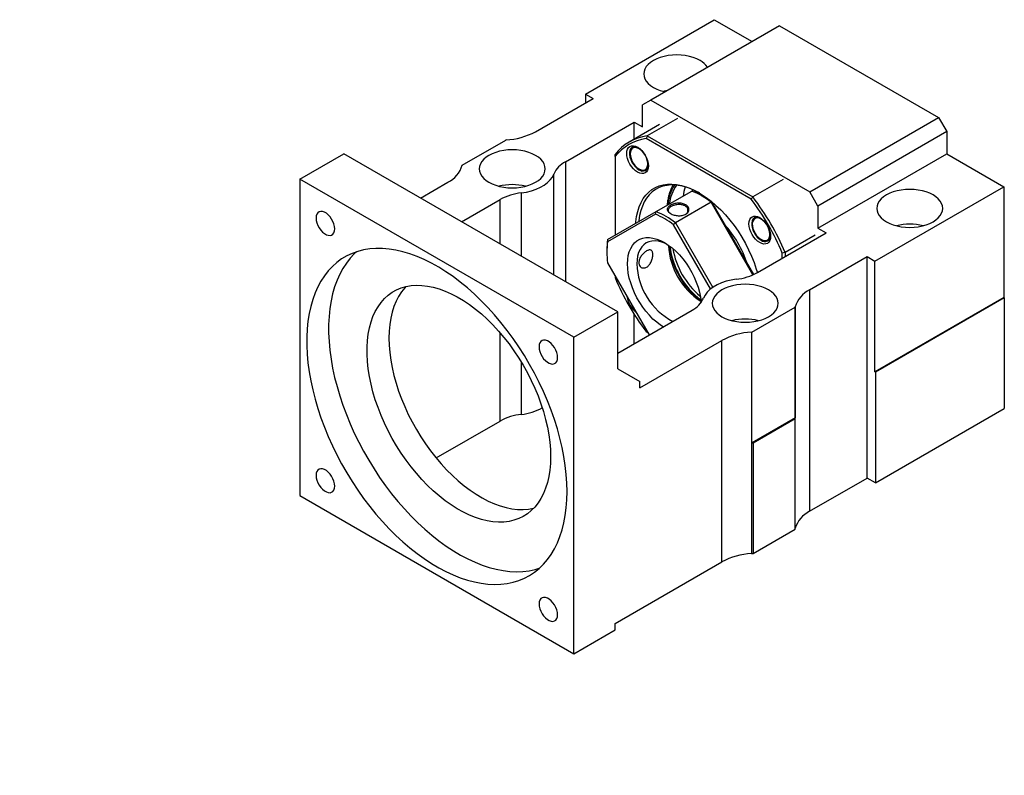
# Model space of a CAD drawing. Header units: millimetres. Extents: x 42 to 264, y 7 to 191.
# Tile 3 of 3: x 180 to 264, y 89 to 154. Entities that reach past the tile are written whole.
import ezdxf

# ---------------------------------------------------------------- set-up
doc = ezdxf.new("R2010")
doc.units = ezdxf.units.MM
doc.layers.add('FORMAT', color=7, linetype='Continuous')
doc.styles.add('SLDTEXTSTYLE4', font='TXT', dxfattribs={"width": 0.75, "bigfont": 'bigfont'})
doc.styles.add('SLDTEXTSTYLE5', font='TXT', dxfattribs={"width": 0.65625, "bigfont": 'bigfont'})

# ---------------------------------------------------------------- blocks, each defined once
blk = doc.blocks.new('SW_NOTE_2')
at = {"layer": 'FORMAT', "color": 0, "char_height": 3.175, "attachment_point": 2}
for s, insert, style in [('\\M+19655\\M+196CA\\M+19AA4 U-U', (10.319, 4.093), 'SLDTEXTSTYLE4'), ('\\M+194E4\\M+197E1 1 : 3', (10.268, -1.141), 'SLDTEXTSTYLE5')]:
    blk.add_mtext(s, dxfattribs=dict(at, insert=insert, style=style))

msp = doc.modelspace()

# ---------------------------------------------------------------- linework, layer by layer
at = {"color": 7, "linetype": 'Continuous', "lineweight": 25}
for p, q in [((228.3627, 147.262), (239.4407, 153.6572)), ((239.4407, 153.6572), (242.693, 151.7796)), ((245.0504, 153.1405), (233.9724, 146.7453)), ((245.0504, 153.1405), (258.7211, 145.2486)), ((224.071, 144.0225), (229.0226, 146.881)), ((228.3627, 147.262), (229.0226, 146.881)), ((228.3627, 147.262), (228.3627, 146.5)), ((233.9724, 146.7453), (233.2653, 146.337)), ((233.9724, 146.7453), (247.6431, 138.8534)), ((233.2653, 144.4317), (233.2653, 146.337)), ((226.6434, 141.4254), (232.5582, 144.84)), ((232.5582, 144.84), (233.2653, 144.4317)), ((232.5582, 143.3757), (232.5582, 144.84)), ((236.2663, 145.1489), (233.6735, 143.6522)), ((247.6431, 138.8534), (258.7211, 145.2486)), ((258.7211, 145.2486), (259.4282, 144.0239)), ((234.7249, 144.6265), (232.1322, 143.1298)), ((259.4282, 144.0239), (248.3502, 137.6287)), ((259.4282, 144.0239), (259.4282, 142.1186)), ((217.7722, 141.1482), (221.5112, 143.3067)), ((242.6049, 138.2241), (233.5895, 143.4286)), ((233.6735, 143.6522), (242.7565, 138.4087)), ((203.8025, 139.9427), (207.5737, 142.1198)), ((231.144, 128.513), (207.5737, 142.1198)), ((230.9082, 141.8802), (230.9082, 135.11)), ((232.2108, 142.1896), (232.2108, 142.1215)), ((248.3502, 135.7234), (259.4282, 142.1186)), ((259.4282, 142.1186), (264.3308, 139.2884)), ((232.9649, 140.8152), (233.0238, 140.7812)), ((203.8025, 139.9427), (203.8025, 112.7247)), ((227.3727, 126.3359), (203.8025, 139.9427)), ((245.3492, 139.9055), (242.7565, 138.4087)), ((214.1745, 138.3093), (216.5323, 139.6704)), ((234.4337, 137.1459), (237.4979, 138.9148)), ((237.6556, 139.0055), (237.5078, 138.911)), ((237.6558, 139.0056), (237.6556, 139.0055)), ((248.3502, 137.6287), (247.6431, 138.8534)), ((253.2528, 132.8932), (264.3308, 139.2884)), ((264.3308, 139.2884), (264.3308, 129.7621)), ((217.71, 136.2683), (221.0309, 138.1854)), ((238.1847, 138.7336), (238.0602, 138.6617)), ((238.4515, 138.4442), (238.3337, 138.5123)), ((239.1679, 137.9507), (236.1037, 136.1819)), ((242.7695, 131.7126), (239.1679, 137.9507)), ((239.2293, 137.9241), (242.8061, 131.7289)), ((248.3502, 137.6287), (248.3502, 135.7234)), ((234.3724, 136.918), (230.2628, 134.5449)), ((230.2704, 134.7417), (234.4337, 137.1459)), ((239.1211, 130.491), (235.9294, 136.0192)), ((236.1037, 136.1819), (239.309, 130.6302)), ((242.7108, 136.1281), (242.7108, 136.06)), ((248.3502, 135.7234), (249.0573, 135.3152)), ((243.1426, 131.9007), (249.0573, 135.3152)), ((243.4649, 134.7537), (243.5238, 134.7197)), ((248.1145, 135.1158), (245.5218, 133.6191)), ((230.2011, 133.8175), (230.2011, 133.6814)), ((245.2861, 133.1381), (245.2861, 133.5801)), ((245.5218, 133.6191), (245.5218, 133.2742)), ((247.6413, 130.4157), (252.5929, 133.2742)), ((252.5929, 133.2742), (253.2528, 132.8932)), ((252.5929, 114.2216), (252.5929, 133.2742)), ((230.2628, 132.7468), (233.8488, 126.5355)), ((253.2528, 123.3669), (253.2528, 132.8932)), ((230.9082, 131.6288), (230.9082, 131.4696)), ((247.6413, 130.4157), (247.6413, 111.3631)), ((264.3308, 129.7621), (253.2528, 123.3669)), ((264.378, 129.7349), (253.3, 123.3397)), ((264.3308, 129.7621), (264.378, 129.7349)), ((264.378, 129.7349), (264.378, 120.2085)), ((242.6623, 126.7794), (246.4013, 128.9379)), ((246.4013, 128.9379), (246.4013, 119.4116)), ((246.4048, 109.9009), (246.4048, 128.9535)), ((227.3727, 126.3359), (231.144, 128.513)), ((231.144, 124.974), (237.5301, 128.6607)), ((231.144, 123.6138), (231.144, 128.513)), ((232.5582, 125.7904), (232.5582, 128.2996)), ((227.3727, 99.1179), (227.3727, 126.3359)), ((233.5895, 126.8256), (233.7273, 126.746)), ((233.7274, 126.7459), (233.6735, 126.777)), ((242.6354, 126.7775), (242.6354, 107.7248)), ((242.6623, 117.2531), (242.6623, 126.7794)), ((233.0296, 121.9805), (240.1025, 126.0636)), ((240.1025, 107.011), (240.1025, 126.0636)), ((231.144, 123.6138), (233.0296, 122.5249)), ((253.3, 123.3397), (253.2528, 123.3669)), ((253.3, 123.3397), (253.3, 113.8133)), ((233.0296, 121.9805), (233.0296, 122.5249)), ((246.4013, 119.4116), (242.6623, 117.2531)), ((253.3, 113.8133), (264.378, 120.2085)), ((215.5223, 115.9528), (221.0309, 119.1328)), ((242.7724, 117.2622), (246.3856, 119.3481)), ((246.3856, 109.8218), (246.3856, 119.3481)), ((242.7724, 117.2622), (242.7724, 107.7359)), ((247.6413, 111.3631), (252.5929, 114.2216)), ((253.3, 113.8133), (252.5929, 114.2216)), ((203.8025, 112.7247), (227.3727, 99.1179)), ((242.7724, 107.7359), (246.3856, 109.8218)), ((230.9082, 101.7033), (240.1025, 107.011)), ((230.9082, 101.1589), (230.9082, 101.7033)), ((227.3727, 99.1179), (230.9082, 101.1589))]:
    msp.add_line(p, q, dxfattribs=at)
at = {"color": 8, "linetype": 'Continuous', "lineweight": 25}
for p, q in [((226.6434, 141.4254), (226.6434, 131.1111)), ((225.6528, 131.683), (225.6528, 140.3773)), ((221.0309, 134.3511), (221.0309, 138.1854)), ((222.8465, 138.7573), (222.8465, 133.303)), ((221.0309, 119.1328), (221.0309, 126.7051)), ((222.8465, 124.1981), (222.8465, 119.7047))]:
    msp.add_line(p, q, dxfattribs=at)
at = {"color": 7, "linetype": 'Continuous', "lineweight": 25, "flags": 128}
for points in [[(238.215, 150.1466), (237.9364, 150.2877), (237.6282, 150.4065), (237.2958, 150.5012), (236.9449, 150.5699), (236.5814, 150.6117), (236.2116, 150.6257), (235.8417, 150.6117), (235.4782, 150.5699), (235.1273, 150.5012), (234.7949, 150.4065), (234.4867, 150.2877), (234.2081, 150.1466), (233.9637, 149.9857), (233.7578, 149.8079), (233.5939, 149.616), (233.4748, 149.4134), (233.4025, 149.2035), (233.3782, 148.99), (233.4025, 148.7765), (233.4748, 148.5667), (233.5939, 148.3641), (233.7578, 148.1722), (233.9637, 147.9943), (234.2081, 147.8334), (234.4867, 147.6924), (234.7949, 147.5735), (235.1273, 147.4789), (235.2102, 147.4599)], [(235.3843, 147.5604), (235.1273, 147.5072), (235.0699, 147.493)], [(224.0729, 141.9825), (223.7942, 142.1236), (223.4861, 142.2425), (223.1537, 142.3371), (222.8027, 142.4059), (222.4392, 142.4476), (222.0694, 142.4616), (221.6996, 142.4476), (221.3361, 142.4059), (220.9851, 142.3371), (220.6527, 142.2425), (220.3446, 142.1236), (220.0659, 141.9825), (219.8216, 141.8217), (219.6157, 141.6438), (219.4518, 141.4519), (219.3326, 141.2493), (219.2603, 141.0394), (219.2361, 140.8259), (219.2603, 140.6125), (219.3326, 140.4026), (219.4518, 140.2), (219.6157, 140.0081), (219.8216, 139.8302), (220.0659, 139.6694), (220.3446, 139.5283), (220.6527, 139.4094), (220.9851, 139.3148), (221.3361, 139.246), (221.6996, 139.2043), (222.0694, 139.1903), (222.4392, 139.2043), (222.8027, 139.246), (223.1537, 139.3148), (223.4861, 139.4094), (223.7942, 139.5283), (224.0729, 139.6694), (224.3172, 139.8302), (224.5232, 140.0081), (224.6871, 140.2), (224.8062, 140.4026), (224.8785, 140.6124), (224.9027, 140.8259), (224.8785, 141.0394), (224.8062, 141.2493), (224.6871, 141.4519), (224.5232, 141.6438), (224.3172, 141.8217), (224.0729, 141.9825)], [(232.8472, 140.543), (232.6655, 140.6685), (232.4909, 140.8305), (232.3299, 141.0228), (232.1888, 141.2379), (232.0731, 141.4677), (231.987, 141.7032), (231.934, 141.9355), (231.9161, 142.1556), (231.934, 142.355), (231.987, 142.5261), (232.0731, 142.6623), (232.1888, 142.7584), (232.3299, 142.8106), (232.4909, 142.817), (232.6655, 142.7774), (232.8472, 142.6932), (233.0288, 142.5677), (233.2035, 142.4057), (233.3644, 142.2134), (233.5055, 141.9983), (233.6213, 141.7685), (233.7073, 141.533), (233.7603, 141.3007), (233.7782, 141.0806), (233.7603, 140.8812), (233.7073, 140.7101), (233.6213, 140.5739), (233.5055, 140.4778), (233.3644, 140.4256), (233.2035, 140.4191), (233.0288, 140.4588), (232.8472, 140.543)], [(232.9082, 142.6556), (232.796, 142.7022), (232.6343, 142.7349), (232.487, 142.7217), (232.3607, 142.6633), (232.2608, 142.5622), (232.1916, 142.4228), (232.1563, 142.2511), (232.1563, 142.0548), (232.1916, 141.8424), (232.2608, 141.6232), (232.3607, 141.4067), (232.487, 141.2024), (232.6343, 141.0192), (232.796, 140.8652), (232.965, 140.7471)], [(232.2108, 142.1215), (232.2284, 141.9241), (232.2805, 141.7156), (232.3646, 141.5057), (232.4767, 141.3042), (232.6117, 141.1206), (232.7632, 140.9634), (232.9242, 140.84), (233.087, 140.7562), (233.2442, 140.7158), (233.3883, 140.7209), (233.5126, 140.771), (233.6113, 140.864), (233.6798, 140.9954), (233.7148, 141.1591), (233.7148, 141.3474), (233.6798, 141.5516), (233.6113, 141.7621), (233.5126, 141.969), (233.3883, 142.1627), (233.2442, 142.3341), (233.087, 142.4752), (232.9242, 142.5794), (232.7632, 142.6418), (232.6117, 142.6596), (232.4767, 142.6318), (232.3646, 142.5598), (232.2805, 142.447), (232.2284, 142.2986), (232.2108, 142.1215)], [(222.8465, 138.7573), (223.2944, 138.8308), (223.7225, 138.9366), (224.124, 139.0727), (224.4923, 139.2372), (224.8215, 139.4273), (225.1064, 139.6399), (225.3423, 139.8716), (225.5254, 140.1188), (225.6528, 140.3773)], [(232.6931, 136.1407), (232.7028, 136.2603), (232.7626, 136.7187), (232.8561, 137.1506), (232.9828, 137.5533), (233.1418, 137.9242), (233.3321, 138.2609), (233.5526, 138.5614), (233.8018, 138.8237), (234.0781, 139.0462), (234.3799, 139.2274), (234.7051, 139.3663), (235.0518, 139.4619), (235.4178, 139.5137), (235.8007, 139.5213), (236.1981, 139.4846), (236.6075, 139.4039), (237.0263, 139.2798), (237.452, 139.1129), (237.8816, 138.9044), (238.3127, 138.6556), (238.7424, 138.368), (239.168, 138.0435), (239.5868, 137.684), (239.9963, 137.292), (240.3937, 136.8698), (240.7766, 136.4201), (241.1425, 135.9458), (241.4892, 135.4499), (241.8145, 134.9355), (242.1162, 134.4058), (242.3926, 133.8643), (242.6418, 133.3143), (242.8622, 132.7593), (243.0526, 132.2028), (243.1429, 131.9009)], [(238.1573, 138.7499), (237.7883, 138.9434), (237.3643, 139.1287), (236.9459, 139.2716), (236.5356, 139.3712), (236.1363, 139.4269), (235.7505, 139.4382), (235.3806, 139.4051), (235.0291, 139.3279), (234.6983, 139.2069), (234.3903, 139.0431), (234.1071, 138.8375), (233.8505, 138.5913), (233.6222, 138.3062), (233.4238, 137.9841), (233.2563, 137.6271), (233.1211, 137.2373), (233.0189, 136.8175), (232.9504, 136.3702), (232.9414, 136.2841)], [(258.2497, 138.5808), (257.9711, 138.7219), (257.6629, 138.8408), (257.3305, 138.9354), (256.9796, 139.0042), (256.6161, 139.0459), (256.2462, 139.0599), (255.8764, 139.0459), (255.5129, 139.0042), (255.162, 138.9354), (254.8296, 138.8408), (254.5214, 138.7219), (254.2428, 138.5808), (253.9984, 138.42), (253.7925, 138.2421), (253.6286, 138.0502), (253.5095, 137.8476), (253.4371, 137.6377), (253.4129, 137.4242), (253.4371, 137.2107), (253.5095, 137.0009), (253.6286, 136.7983), (253.7925, 136.6064), (253.9984, 136.4285), (254.2428, 136.2677), (254.5214, 136.1266), (254.8296, 136.0077), (255.162, 135.9131), (255.5129, 135.8443), (255.8764, 135.8026), (256.2462, 135.7886), (256.6161, 135.8026), (256.9796, 135.8443), (257.3305, 135.9131), (257.6629, 136.0077), (257.9711, 136.1266), (258.2497, 136.2677), (258.4941, 136.4285), (258.7, 136.6064), (258.8639, 136.7983), (258.983, 137.0009), (259.0553, 137.2107), (259.0796, 137.4242), (259.0553, 137.6377), (258.983, 137.8476), (258.8639, 138.0502), (258.7, 138.2421), (258.4941, 138.42), (258.2497, 138.5808)], [(238.0171, 138.8269), (237.9639, 138.7983), (237.882, 138.7498)], [(206.8057, 135.6665), (206.7881, 135.869), (206.7364, 136.0829), (206.6526, 136.2988), (206.5405, 136.5073), (206.405, 136.6993), (206.2519, 136.8663), (206.088, 137.0011), (205.9205, 137.0978), (205.7566, 137.1522), (205.6036, 137.1619), (205.468, 137.1264), (205.3559, 137.0474), (205.2722, 136.9282), (205.2204, 136.7741), (205.2029, 136.5918), (205.2204, 136.3893), (205.2722, 136.1754), (205.3559, 135.9595), (205.468, 135.751), (205.6036, 135.559), (205.7566, 135.392), (205.9205, 135.2572), (206.088, 135.1604), (206.2519, 135.1061), (206.405, 135.0964), (206.5405, 135.1319), (206.6526, 135.2109), (206.7364, 135.3301), (206.7881, 135.4842), (206.8057, 135.6665)], [(243.3472, 134.4815), (243.1655, 134.607), (242.9909, 134.769), (242.8299, 134.9612), (242.6888, 135.1764), (242.5731, 135.4062), (242.487, 135.6417), (242.434, 135.874), (242.4161, 136.094), (242.434, 136.2935), (242.487, 136.4646), (242.5731, 136.6008), (242.6888, 136.6968), (242.8299, 136.7491), (242.9909, 136.7555), (243.1655, 136.7159), (243.3472, 136.6317), (243.5288, 136.5062), (243.7035, 136.3442), (243.8644, 136.1519), (244.0055, 135.9367), (244.1213, 135.707), (244.2073, 135.4714), (244.2603, 135.2392), (244.2782, 135.0191), (244.2603, 134.8197), (244.2073, 134.6486), (244.1213, 134.5124), (244.0055, 134.4163), (243.8644, 134.364), (243.7035, 134.3576), (243.5288, 134.3973), (243.3472, 134.4815)], [(243.4082, 136.5941), (243.296, 136.6407), (243.1343, 136.6734), (242.987, 136.6602), (242.8607, 136.6018), (242.7608, 136.5007), (242.6916, 136.3612), (242.6563, 136.1896), (242.6563, 135.9933), (242.6916, 135.7809), (242.7608, 135.5616), (242.8607, 135.3451), (242.987, 135.1408), (243.1343, 134.9577), (243.296, 134.8037), (243.465, 134.6856)], [(243.465, 136.4956), (243.3029, 136.5688), (243.1483, 136.5979), (243.0086, 136.5815), (242.8902, 136.5203), (242.7986, 136.4173), (242.7383, 136.2772), (242.7119, 136.1065), (242.7207, 135.9134), (242.7643, 135.7067), (242.8407, 135.4962), (242.9463, 135.2917), (243.0762, 135.1028), (243.2242, 134.9382), (243.3835, 134.8058), (243.5466, 134.7117), (243.7059, 134.6602), (243.8539, 134.6538), (243.9837, 134.6928), (244.0893, 134.7754), (244.1657, 134.8977), (244.2093, 135.054), (244.2182, 135.237), (244.1918, 135.4381), (244.1314, 135.6479), (244.0399, 135.8566), (243.9215, 136.0545), (243.7817, 136.2323), (243.6272, 136.3816), (243.465, 136.4956)], [(235.0452, 127.2262), (234.8195, 127.3745), (234.4918, 127.6236), (234.1712, 127.9079), (233.8615, 128.224), (233.5658, 128.5687), (233.2875, 128.938), (233.0296, 129.328), (232.795, 129.7344), (232.5861, 130.1528), (232.4054, 130.5785), (232.2548, 131.0069), (232.1359, 131.4333), (232.05, 131.853), (231.9981, 132.2614), (231.9807, 132.6541), (231.9981, 133.0267), (232.05, 133.3752), (232.1359, 133.6958), (232.2548, 133.9849), (232.4054, 134.2393), (232.5861, 134.4563), (232.795, 134.6336), (233.0296, 134.7691), (233.2875, 134.8614), (233.5658, 134.9094), (233.8615, 134.9127), (234.1712, 134.8712), (234.4918, 134.7853), (234.8195, 134.656), (235.1509, 134.4848), (235.4823, 134.2734), (235.81, 134.0243), (236.1305, 133.7401), (236.4403, 133.4239), (236.736, 133.0793), (237.0143, 132.7099), (237.2722, 132.3199), (237.5068, 131.9135), (237.7156, 131.4952), (237.8964, 131.0695), (238.047, 130.6411), (238.1659, 130.2147), (238.2518, 129.795), (238.3037, 129.3865), (238.3086, 129.325)], [(235.3585, 134.3571), (235.2415, 134.4123), (234.9353, 134.529), (234.6369, 134.602), (234.3499, 134.6304), (234.0781, 134.6138), (233.8248, 134.5525), (233.5933, 134.4472), (233.3863, 134.2993), (233.2066, 134.1105), (233.0564, 133.8834), (232.9375, 133.6206), (232.8515, 133.3257), (232.7995, 133.0021), (232.7821, 132.6541)], [(226.7835, 113.0671), (226.7662, 113.7956), (226.7143, 114.5418), (226.6281, 115.3034), (226.5077, 116.0781), (226.3536, 116.8635), (226.1662, 117.6571), (225.9461, 118.4565), (225.6939, 119.2593), (225.4106, 120.0628), (225.0969, 120.8647), (224.7537, 121.6625), (224.3823, 122.4537), (223.9837, 123.2359), (223.5591, 124.0066), (223.1099, 124.7635), (222.6374, 125.5042), (222.1432, 126.2264), (221.6286, 126.9279), (221.0954, 127.6066), (220.5452, 128.2603), (219.9797, 128.887), (219.4006, 129.4848), (218.8097, 130.0519), (218.2088, 130.5864), (217.5998, 131.0867), (216.9846, 131.5514), (216.3651, 131.9788), (215.7432, 132.3678), (215.1208, 132.7171), (214.4999, 133.0256), (213.8823, 133.2925), (213.27, 133.5168), (212.6649, 133.6978), (212.0687, 133.8351), (211.4835, 133.9282), (210.911, 133.9767), (210.3529, 133.9806), (209.8109, 133.9399), (209.2869, 133.8546), (208.7823, 133.725), (208.2987, 133.5515), (207.8377, 133.3347), (207.4006, 133.0753), (206.9889, 132.7739), (206.6037, 132.4317), (206.2463, 132.0495), (205.9177, 131.6287), (205.6191, 131.1705), (205.3513, 130.6763), (205.1151, 130.1476), (204.9112, 129.5861), (204.7404, 128.9936), (204.6031, 128.3718), (204.4997, 127.7226), (204.4307, 127.0481), (204.3961, 126.3504), (204.3961, 125.6317), (204.4307, 124.894), (204.4997, 124.1398), (204.6031, 123.3713), (204.7404, 122.591), (204.9112, 121.8012), (205.1151, 121.0044), (205.3513, 120.203), (205.6191, 119.3996), (205.9177, 118.5965), (206.2463, 117.7964), (206.6037, 117.0016), (206.9889, 116.2146), (207.4006, 115.4378), (207.8377, 114.6737), (208.2987, 113.9247), (208.7823, 113.1929), (209.2869, 112.4808), (209.8109, 111.7904), (210.3529, 111.1239), (210.911, 110.4835), (211.4835, 109.871), (212.0687, 109.2883), (212.6649, 108.7373), (213.27, 108.2197), (213.8823, 107.7371), (214.4999, 107.2908), (215.1208, 106.8825), (215.7432, 106.5132), (216.3651, 106.1841), (216.9846, 105.8963), (217.5998, 105.6507), (218.2088, 105.4479), (218.8097, 105.2887), (219.4006, 105.1735), (219.9797, 105.1026), (220.5452, 105.0764), (221.0954, 105.0948), (221.6286, 105.1579), (222.1432, 105.2654), (222.6374, 105.4169), (223.1099, 105.6121), (223.5591, 105.8504), (223.9837, 106.1309), (224.3823, 106.4528), (224.7537, 106.8151), (225.0969, 107.2168), (225.4106, 107.6565), (225.6939, 108.1329), (225.9461, 108.6445), (226.1662, 109.1898), (226.3536, 109.767), (226.5077, 110.3745), (226.6281, 111.0102), (226.7143, 111.6722), (226.7662, 112.3586), (226.7835, 113.0671)], [(208.6707, 133.6895), (208.4893, 133.5202), (208.1319, 133.1381), (207.8034, 132.7173), (207.5047, 132.259), (207.2369, 131.7648), (207.0007, 131.2361), (206.7968, 130.6747), (206.626, 130.0821), (206.4887, 129.4603), (206.3854, 128.8112), (206.3163, 128.1367), (206.2817, 127.439), (206.2817, 126.7202), (206.3163, 125.9826), (206.3854, 125.2284), (206.4887, 124.4599), (206.626, 123.6796), (206.7968, 122.8898), (207.0007, 122.0929), (207.2369, 121.2916), (207.5047, 120.4881), (207.8034, 119.6851), (208.1319, 118.8849), (208.4893, 118.0901), (208.8745, 117.3031), (209.2863, 116.5264), (209.7233, 115.7623), (210.1844, 115.0132), (210.6679, 114.2815), (211.1725, 113.5693), (211.6966, 112.8789), (212.2385, 112.2125), (212.7966, 111.572), (213.3691, 110.9595), (213.9544, 110.3769), (214.5505, 109.8259), (215.1556, 109.3083), (215.7679, 108.8256), (216.3855, 108.3794), (217.0065, 107.971), (217.6288, 107.6017), (218.2508, 107.2727), (218.8703, 106.9849), (219.4854, 106.7392), (220.0944, 106.5364), (220.6953, 106.3772), (221.2862, 106.262), (221.8653, 106.1912), (222.4308, 106.1649), (222.9811, 106.1834), (223.5143, 106.2464), (224.0288, 106.3539), (224.3901, 106.4597)], [(241.327, 131.3288), (240.8791, 131.2553), (240.451, 131.1496), (240.0496, 131.0134), (239.6812, 130.8489), (239.352, 130.6589), (239.0671, 130.4462), (238.8312, 130.2145), (238.6481, 129.9673), (238.5207, 129.7088)], [(225.3692, 116.0606), (225.352, 115.4679), (225.3003, 114.8978), (225.2143, 114.3527), (225.0945, 113.835), (224.9414, 113.3469), (224.7556, 112.8907), (224.538, 112.4682), (224.2895, 112.0814), (224.0112, 111.732), (223.7043, 111.4213), (223.3701, 111.1509), (223.0102, 110.9219), (222.6261, 110.7353), (222.2194, 110.5919), (221.7919, 110.4924), (221.3456, 110.4372), (220.8824, 110.4264), (220.4042, 110.4603), (219.9132, 110.5385), (219.4116, 110.6608), (218.9015, 110.8267), (218.3851, 111.0354), (217.8647, 111.286), (217.3427, 111.5774), (216.8212, 111.9084), (216.3025, 112.2774), (215.789, 112.6829), (215.2828, 113.1232), (214.7863, 113.5962), (214.3014, 114.0999), (213.8305, 114.6321), (213.3754, 115.1904), (212.9383, 115.7726), (212.521, 116.3759), (212.1254, 116.9977), (211.7531, 117.6355), (211.4059, 118.2862), (211.0852, 118.9471), (210.7924, 119.6154), (210.5289, 120.2881), (210.2957, 120.9621), (210.0939, 121.6347), (209.9243, 122.3029), (209.7878, 122.9637), (209.6849, 123.6142), (209.616, 124.2516), (209.5815, 124.8732), (209.5815, 125.4761), (209.616, 126.0578), (209.6849, 126.6158), (209.7878, 127.1475), (209.9243, 127.6506), (210.0939, 128.123), (210.2957, 128.5626), (210.5289, 128.9675), (210.7924, 129.3358), (211.0852, 129.666), (211.4059, 129.9567), (211.7531, 130.2066), (212.1254, 130.4145), (212.521, 130.5795), (212.9383, 130.7011), (213.3754, 130.7785), (213.8305, 130.8115), (214.3014, 130.8), (214.7863, 130.7439), (215.2828, 130.6435), (215.789, 130.4994), (216.3025, 130.312), (216.8212, 130.0822), (217.3427, 129.811), (217.8647, 129.4997), (218.3851, 129.1495), (218.9015, 128.762), (219.4116, 128.3389), (219.9132, 127.8821), (220.4042, 127.3934), (220.8824, 126.8752), (221.3456, 126.3296), (221.7919, 125.759), (222.2194, 125.166), (222.6261, 124.5531), (223.0102, 123.9229), (223.3701, 123.2784), (223.7043, 122.6222), (224.0112, 121.9572), (224.2895, 121.2864), (224.538, 120.6126), (224.7556, 119.9389), (224.9414, 119.2682), (225.0945, 118.6034), (225.2143, 117.9473), (225.3003, 117.303), (225.352, 116.6732), (225.3692, 116.0606)], [(212.9133, 130.6952), (212.8209, 130.5943), (212.5425, 130.2449), (212.294, 129.858), (212.0764, 129.4356), (211.8906, 128.9793), (211.7375, 128.4913), (211.6177, 127.9736), (211.5318, 127.4285), (211.4801, 126.8583), (211.4628, 126.2657)], [(244.1076, 130.4167), (243.8289, 130.5578), (243.5208, 130.6767), (243.1884, 130.7713), (242.8374, 130.8401), (242.4739, 130.8818), (242.1041, 130.8958), (241.7343, 130.8818), (241.3708, 130.8401), (241.0198, 130.7713), (240.6874, 130.6767), (240.3793, 130.5578), (240.1006, 130.4167), (239.8563, 130.2559), (239.6504, 130.078), (239.4864, 129.8861), (239.3673, 129.6835), (239.295, 129.4737), (239.2708, 129.2602), (239.295, 129.0467), (239.3673, 128.8368), (239.4864, 128.6342), (239.6504, 128.4423), (239.8563, 128.2644), (240.1006, 128.1036), (240.3793, 127.9625), (240.6874, 127.8436), (241.0198, 127.749), (241.3708, 127.6802), (241.7343, 127.6385), (242.1041, 127.6245), (242.4739, 127.6385), (242.8374, 127.6802), (243.1884, 127.749), (243.5208, 127.8437), (243.8289, 127.9625), (244.1076, 128.1036), (244.3519, 128.2644), (244.5578, 128.4423), (244.7218, 128.6342), (244.8409, 128.8368), (244.9132, 129.0467), (244.9374, 129.2602), (244.9132, 129.4737), (244.8409, 129.6835), (244.7218, 129.8861), (244.5578, 130.078), (244.3519, 130.2559), (244.1076, 130.4167)], [(211.4628, 126.2657), (211.4801, 125.6531), (211.5318, 125.0233), (211.6177, 124.3789), (211.7375, 123.7229), (211.8906, 123.0581), (212.0764, 122.3874), (212.294, 121.7136), (212.5425, 121.0399), (212.8209, 120.3691), (213.1278, 119.7041), (213.4619, 119.0479), (213.8219, 118.4033), (214.206, 117.7732), (214.6127, 117.1603), (215.0401, 116.5672), (215.4864, 115.9967), (215.9497, 115.4511), (216.4279, 114.9328), (216.9188, 114.4442), (217.4205, 113.9874), (217.9306, 113.5643), (218.447, 113.1768), (218.9673, 112.8266), (219.4894, 112.5153), (220.0109, 112.2441), (220.5295, 112.0143), (221.0431, 111.8269), (221.5492, 111.6827), (222.0458, 111.5824), (222.5306, 111.5263), (223.0016, 111.5148), (223.4566, 111.5478), (223.8938, 111.6252), (223.9188, 111.6311)], [(225.9723, 124.6018), (225.9548, 124.8043), (225.903, 125.0182), (225.8193, 125.2341), (225.7072, 125.4426), (225.5716, 125.6346), (225.4186, 125.8016), (225.2547, 125.9365), (225.0872, 126.0332), (224.9233, 126.0875), (224.7702, 126.0972), (224.6347, 126.0617), (224.5226, 125.9827), (224.4388, 125.8635), (224.3871, 125.7094), (224.3695, 125.5271), (224.3871, 125.3246), (224.4388, 125.1107), (224.5226, 124.8948), (224.6347, 124.6863), (224.7702, 124.4943), (224.9233, 124.3273), (225.0872, 124.1925), (225.2547, 124.0958), (225.4186, 124.0414), (225.5716, 124.0317), (225.7072, 124.0672), (225.8193, 124.1462), (225.903, 124.2654), (225.9548, 124.4195), (225.9723, 124.6018)], [(206.8057, 113.5336), (206.7881, 113.7361), (206.7364, 113.95), (206.6526, 114.1659), (206.5405, 114.3743), (206.405, 114.5663), (206.2519, 114.7333), (206.088, 114.8682), (205.9205, 114.9649), (205.7566, 115.0193), (205.6036, 115.0289), (205.468, 114.9935), (205.3559, 114.9144), (205.2722, 114.7952), (205.2204, 114.6411), (205.2029, 114.4588), (205.2204, 114.2563), (205.2722, 114.0424), (205.3559, 113.8265), (205.468, 113.618), (205.6036, 113.4261), (205.7566, 113.259), (205.9205, 113.1242), (206.088, 113.0275), (206.2519, 112.9731), (206.405, 112.9634), (206.5405, 112.9989), (206.6526, 113.078), (206.7364, 113.1972), (206.7881, 113.3513), (206.8057, 113.5336)], [(225.9723, 102.4689), (225.9548, 102.6714), (225.903, 102.8853), (225.8193, 103.1012), (225.7072, 103.3097), (225.5716, 103.5016), (225.4186, 103.6687), (225.2547, 103.8035), (225.0872, 103.9002), (224.9233, 103.9546), (224.7702, 103.9643), (224.6347, 103.9288), (224.5226, 103.8497), (224.4388, 103.7305), (224.3871, 103.5764), (224.3695, 103.3941), (224.3871, 103.1916), (224.4388, 102.9777), (224.5226, 102.7618), (224.6347, 102.5534), (224.7702, 102.3614), (224.9233, 102.1943), (225.0872, 102.0595), (225.2547, 101.9628), (225.4186, 101.9084), (225.5716, 101.8988), (225.7072, 101.9342), (225.8193, 102.0133), (225.903, 102.1325), (225.9548, 102.2866), (225.9723, 102.4689)]]:
    msp.add_lwpolyline(points, dxfattribs=at)
at = {"color": 8, "linetype": 'Continuous', "lineweight": 25, "flags": 128}
msp.add_lwpolyline([(237.6945, 138.8347), (237.8271, 138.909), (237.8426, 138.9168)], dxfattribs=at)
at = {"color": 7, "linetype": 'Continuous', "lineweight": 25}
for centre, radius, start, end in [((237.3473, 148.5251), 1.839, 34.550213, 61.848451), ((221.22, 149.2884), 5.9882, 273.046113, 298.432106), ((222.0723, 135.8189), 7.5088, 94.079511, 94.286006), ((234.2219, 139.5098), 4.1785, 97.541304, 142.469448), ((234.1567, 139.3506), 4.1172, 97.919123, 142.091629), ((227.6299, 139.5008), 2.1627, 117.138528, 156.091431), ((215.4869, 141.8084), 2.3798, 296.056298, 343.504312), ((219.2096, 140.8245), 1.4734, 167.307287, 167.927655), ((233.2813, 141.1284), 0.4954, 230.323624, 2.740874), ((222.0694, 134.7355), 4.7332, 76.042677, 103.957323), ((239.3721, 137.2844), 3.8336, 146.112057, 172.209069), ((241.1592, 137.8117), 4.4579, 160.887485, 171.319931), ((235.0014, 132.6618), 6.7329, 51.769678, 68.235698), ((223.3766, 133.9064), 4.8798, 96.236488, 118.730736), ((234.7426, 132.0569), 7.3861, 52.595439, 59.858096), ((226.2752, 125.7001), 20.5793, 22.51385, 37.48615), ((226.2352, 125.677), 20.8578, 22.381399, 37.618601), ((231.8929, 130.8249), 6.5783, 52.148506, 67.85687), ((231.9372, 130.8929), 6.7329, 51.769678, 68.235698), ((233.7099, 129.9921), 8.9632, 17.360513, 42.639488), ((256.2462, 131.3338), 4.7332, 76.042649, 103.957338), ((236.1374, 133.8373), 5.9363, 171.236701, 180.191399), ((233.4809, 129.8599), 9.0323, 26.001755, 33.998245), ((243.7813, 135.0669), 0.4954, 230.323577, 2.740868), ((236.781, 133.6458), 6.5799, 172.147092, 187.852908), ((241.4994, 134.4889), 5.9886, 182.453819, 237.540804), ((242.5951, 135.1214), 7.1108, 187.182443, 232.81218), ((242.513, 135.074), 6.9581, 187.388924, 232.605702), ((242.5858, 135.116), 6.8062, 189.708316, 230.286308), ((238.6449, 132.8626), 5.8665, 182.036987, 241.686401), ((249.9192, 139.3495), 20.5793, 202.51385, 217.48615), ((240.7969, 136.1798), 4.8798, 276.236493, 298.730731), ((248.6866, 128.2777), 2.3798, 116.056305, 163.504286), ((234.0014, 130.1594), 2.0957, 188.068586, 231.931414), ((236.5436, 130.5853), 2.1627, 297.138516, 336.091442), ((244.9009, 129.2753), 1.5379, 347.325696, 347.920007), ((242.1041, 123.1697), 4.7332, 76.04266, 103.95734), ((242.9536, 120.7977), 5.9882, 93.046102, 118.432106), ((242.1239, 133.9529), 7.1936, 274.07685, 274.292406), ((222.3429, 124.4732), 4.7951, 276.028572, 298.79046), ((223.3766, 114.8537), 4.8798, 96.236488, 118.730736), ((244.9049, 119.7485), 1.5339, 344.867519, 347.311634), ((242.1131, 124.5789), 7.3463, 274.287491, 275.148392), ((248.6866, 109.2251), 2.3798, 116.056305, 163.504286), ((244.9123, 110.2203), 1.5262, 344.862515, 347.917708), ((242.9536, 101.7451), 5.9882, 93.046102, 118.432106), ((242.1118, 115.0682), 7.362, 274.078083, 275.147777)]:
    msp.add_arc(centre, radius, start, end, dxfattribs=at)
at = {"color": 8, "linetype": 'Continuous', "lineweight": 25}
msp.add_arc((239.5971, 137.2721), 4.188, 148.900497, 173.818966, dxfattribs=at)
at = {"color": 7, "linetype": 'Continuous', "lineweight": 25}
for points in [[(233.6735, 143.6522), (233.6455, 143.5777), (233.6174, 143.5031), (233.5895, 143.4286)], [(230.9082, 141.8802), (230.9082, 141.9386), (230.9082, 141.997), (230.9082, 142.0553)], [(242.7565, 138.4087), (242.706, 138.3471), (242.6555, 138.2856), (242.6049, 138.2241)], [(239.2293, 137.9241), (239.2087, 137.9331), (239.1883, 137.942), (239.1679, 137.9507)], [(234.3724, 136.918), (234.3929, 136.994), (234.4133, 137.07), (234.4337, 137.1459)], [(236.1037, 136.1819), (236.0456, 136.1277), (235.9875, 136.0735), (235.9294, 136.0192)], [(230.2704, 134.7417), (230.2678, 134.676), (230.2652, 134.6104), (230.2628, 134.5449)], [(245.5218, 133.6191), (245.4432, 133.6061), (245.3646, 133.5931), (245.2861, 133.5801)], [(233.6735, 126.777), (233.6455, 126.7932), (233.6174, 126.8094), (233.5895, 126.8256)]]:
    msp.add_open_spline(points, degree=3, dxfattribs=at)
for points, knots in [([(235.8888, 139.4178), (235.8655, 139.3787), (235.7794, 139.2342), (235.6607, 138.9527), (235.5322, 138.5763), (235.4391, 138.169), (235.3866, 137.8716), (235.3745, 137.7048), (235.3734, 137.6884)], [0, 0, 0, 0, 0.08263505, 0.30476884, 0.52776184, 0.75142003, 0.97553082, 1, 1, 1, 1]), ([(235.6739, 136.9777), (235.6307, 137.0027), (235.5523, 137.0565), (235.4652, 137.1454), (235.4097, 137.2388), (235.3905, 137.3344), (235.4073, 137.4299), (235.4607, 137.523), (235.5457, 137.6112), (235.6613, 137.6908), (235.8027, 137.7596), (235.9652, 137.8144), (236.1409, 137.8535), (236.3234, 137.8731), (236.5062, 137.8718), (236.6828, 137.8481), (236.8468, 137.8033), (236.9898, 137.7373), (237.1073, 137.6529), (237.1941, 137.5529), (237.2494, 137.4427), (237.2683, 137.3275), (237.2514, 137.2122), (237.198, 137.1025), (237.113, 137.0029), (236.9972, 136.9192), (236.8556, 136.8544), (236.6929, 136.8112), (236.517, 136.7888), (236.3346, 136.789), (236.1519, 136.81), (235.9757, 136.8504), (235.8122, 136.9062), (235.717, 136.9528), (235.6739, 136.9777)], [0, 0, 0, 0, 0.0312596, 0.0628525, 0.0943919, 0.1255315, 0.1565701, 0.1878976, 0.219149, 0.2500198, 0.2808292, 0.312127, 0.343395, 0.374433, 0.4055405, 0.43716, 0.4688464, 0.5001563, 0.5313929, 0.5629898, 0.5944643, 0.6255835, 0.656621, 0.6879257, 0.7192036, 0.7500787, 0.7809141, 0.81224, 0.8435233, 0.8745897, 0.9056763, 0.9371934, 0.9687781, 1, 1, 1, 1]), ([(236.9303, 136.8862), (236.9924, 136.9312), (237.0925, 137.0037), (237.1641, 137.1368), (237.1873, 137.2577), (237.1648, 137.3791), (237.0914, 137.5103), (236.9429, 137.6393), (236.7313, 137.7185), (236.5203, 137.7514), (236.329, 137.7533), (236.1378, 137.7294), (235.9274, 137.677), (235.7165, 137.5846), (235.568, 137.4696), (235.4942, 137.3578), (235.4713, 137.2583), (235.4952, 137.1593), (235.5508, 137.0656), (235.6245, 137.0142), (235.6611, 136.9887)], [0, 0, 0, 0, 0.0747861, 0.1204874, 0.1716178, 0.2225927, 0.2682195, 0.3431685, 0.4184144, 0.4641359, 0.5151691, 0.5662688, 0.6119376, 0.6867249, 0.7615507, 0.8072548, 0.8584, 0.9093887, 0.9550489, 1, 1, 1, 1]), ([(232.9589, 132.7561), (232.9589, 132.8021), (232.9636, 132.8491), (232.9822, 132.945), (232.9963, 132.9944), (233.0326, 133.0923), (233.0547, 133.1407), (233.1062, 133.2367), (233.1359, 133.2843), (233.2316, 133.4205), (233.3072, 133.5057), (233.4248, 133.615), (233.4653, 133.6489), (233.5463, 133.7096), (233.5862, 133.7361), (233.6649, 133.7816), (233.704, 133.8006), (233.7778, 133.8293), (233.8128, 133.8393), (233.8796, 133.8501), (233.9109, 133.8507), (233.9679, 133.8427), (233.9941, 133.8339), (234.0412, 133.8067), (234.0617, 133.7886), (234.0974, 133.7433), (234.1126, 133.7156), (234.1366, 133.6527), (234.1457, 133.6174), (234.1578, 133.539), (234.1609, 133.4957), (234.161, 133.3597), (234.1487, 133.2569), (234.1128, 133.1003), (234.0977, 133.0468), (234.0619, 132.9415), (234.0414, 132.8899), (233.9946, 132.7889), (233.9682, 132.7394), (233.9112, 132.647), (233.8804, 132.6036), (233.7802, 132.4824), (233.7056, 132.417), (233.5866, 132.3482), (233.5467, 132.3306), (233.4662, 132.3057), (233.4254, 132.2984), (233.3467, 132.2948), (233.3085, 132.2983), (233.235, 132.3156), (233.2, 132.3295), (233.1042, 132.3846), (233.0508, 132.4408), (232.9966, 132.5453), (232.9825, 132.584), (232.9636, 132.6665), (232.9589, 132.7101), (232.9589, 132.7561)], [0, 0, 0, 0, 0.03125, 0.03125, 0.0625, 0.0625, 0.09375, 0.09375, 0.125, 0.125, 0.1875, 0.1875, 0.21875, 0.21875, 0.25, 0.25, 0.28125, 0.28125, 0.3125, 0.3125, 0.34375, 0.34375, 0.375, 0.375, 0.40625, 0.40625, 0.4375, 0.4375, 0.46875, 0.46875, 0.5, 0.5, 0.5625, 0.5625, 0.59375, 0.59375, 0.625, 0.625, 0.65625, 0.65625, 0.6875, 0.6875, 0.75, 0.75, 0.78125, 0.78125, 0.8125, 0.8125, 0.84375, 0.84375, 0.875, 0.875, 0.9375, 0.9375, 0.96875, 0.96875, 1, 1, 1, 1])]:
    msp.add_open_spline(points, degree=3, knots=knots, dxfattribs=at)

# ---------------------------------------------------------------- block references
at = {"layer": 'FORMAT'}
msp.add_blockref('SW_NOTE_2', (144.2622, 98.3178), dxfattribs=at)

doc.saveas('drawing.dxf')
